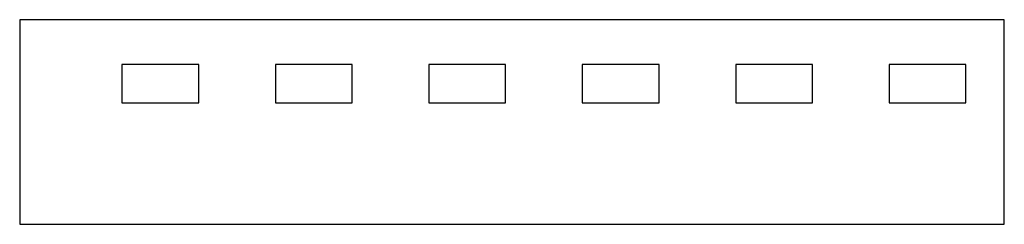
# Model space of a CAD drawing. Header units: inches. Extents: x 0 to 77, y 0 to 16.
import ezdxf

# ---------------------------------------------------------------- set-up
doc = ezdxf.new("R2010")
doc.units = ezdxf.units.IN
doc.header["$MEASUREMENT"] = 0
doc.layers.add('CUT', color=7, linetype='CONTINUOUS')

msp = doc.modelspace()

# ---------------------------------------------------------------- linework, layer by layer
at = {"layer": 'CUT'}
for p, q in [((77, 16), (0, 16)), ((0, 16), (0, 0)), ((77, 0), (77, 16)), ((14, 12.5), (8, 12.5)), ((8, 12.5), (8, 9.5)), ((14, 9.5), (14, 12.5)), ((26, 12.5), (20, 12.5)), ((20, 12.5), (20, 9.5)), ((26, 9.5), (26, 12.5)), ((38, 12.5), (32, 12.5)), ((32, 12.5), (32, 9.5)), ((38, 9.5), (38, 12.5)), ((50, 12.5), (44, 12.5)), ((44, 12.5), (44, 9.5)), ((50, 9.5), (50, 12.5)), ((62, 12.5), (56, 12.5)), ((56, 12.5), (56, 9.5)), ((62, 9.5), (62, 12.5)), ((74, 12.5), (68, 12.5)), ((68, 12.5), (68, 9.5)), ((74, 9.5), (74, 12.5)), ((8, 9.5), (14, 9.5)), ((20, 9.5), (26, 9.5)), ((32, 9.5), (38, 9.5)), ((44, 9.5), (50, 9.5)), ((56, 9.5), (62, 9.5)), ((68, 9.5), (74, 9.5)), ((0, 0), (77, 0))]:
    msp.add_line(p, q, dxfattribs=at)

doc.saveas('drawing.dxf')
